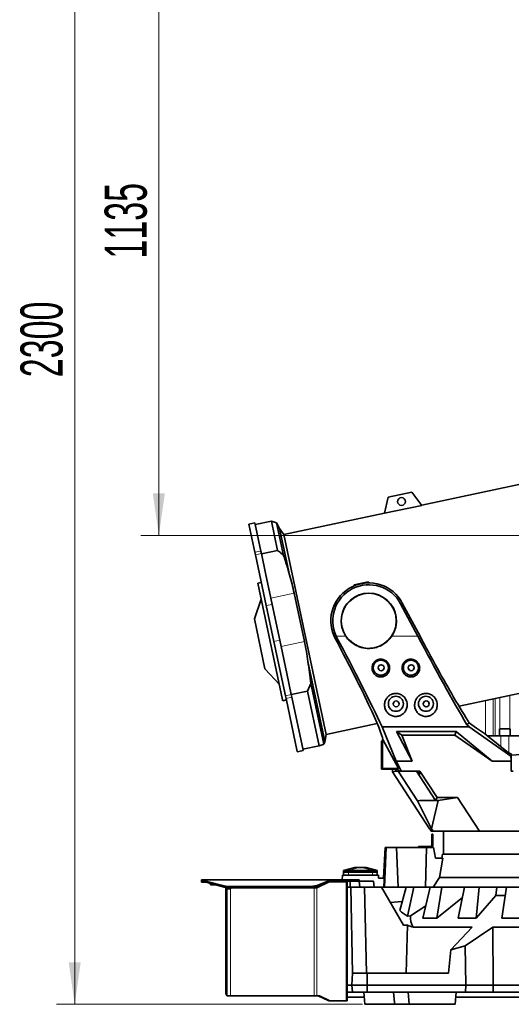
# Model space of a CAD drawing. Header units: millimetres. Extents: x 0 to 11920, y 0 to 8400.
# Tile 14 of 66: x 1215 to 2032, y 4910 to 6548. Entities that reach past the tile are written whole.
import ezdxf

# ---------------------------------------------------------------- set-up
doc = ezdxf.new("R2010")
doc.units = ezdxf.units.MM
doc.header["$LTSCALE"] = 20
doc.styles.add('SLDTEXTSTYLE0', font='TXT', dxfattribs={"width": 0.605})
doc.dimstyles.new('SLDDIMSTYLE0', dxfattribs={"dimtxt": 70, "dimasz": 70, "dimexe": 0, "dimexo": 0.0625, "dimgap": 17.5, "dimtad": 1, "dimdec": 1, "dimrnd": 1e-09, "dimzin": 12, "dimdsep": 46, "dimtxsty": 'SLDTEXTSTYLE0', "dimsah": 1, "dimcen": 0.09, "dimadec": 0, "dimazin": 3, "dimtfac": 1, "dimtofl": 0, "dimtmove": 0, "dimatfit": 3, "dimfxl": 1, "dimfrac": 2, "dimtolj": 1, "dimtzin": 12, "dimarcsym": 0})
doc.dimstyles.new('SLDDIMSTYLE1', dxfattribs={"dimtxt": 70, "dimasz": 70, "dimexe": 0, "dimexo": 0.0625, "dimgap": 17.5, "dimtad": 1, "dimdec": 0, "dimrnd": 1e-09, "dimzin": 12, "dimdsep": 46, "dimtxsty": 'SLDTEXTSTYLE0', "dimsah": 1, "dimcen": 0.09, "dimadec": 0, "dimazin": 3, "dimtfac": 1, "dimtofl": 0, "dimtmove": 0, "dimatfit": 3, "dimfxl": 1, "dimfrac": 2, "dimtolj": 1, "dimtzin": 12, "dimarcsym": 0})

# ---------------------------------------------------------------- blocks, each defined once
blk = doc.blocks.new('_D_2')
at = {"color": 7, "linetype": 'Continuous', "lineweight": 0}
for p, q in [((2460.2, 6825.3), (1416, 6825.3)), ((1446, 6825.3), (1446, 5690.3)), ((2460.2, 5690.3), (1416, 5690.3))]:
    blk.add_line(p, q, dxfattribs=at)
at = {"color": 7, "linetype": 'Continuous', "lineweight": 18}
for points in [[(1446, 6825.3), (1436, 6755.3), (1456, 6755.3)], [(1446, 5690.3), (1456, 5760.3), (1436, 5760.3)]]:
    blk.add_solid(points, dxfattribs=at)
at = {"color": 7, "linetype": 'Continuous', "lineweight": 18, "insert": (1355.8, 6150.8), "char_height": 70, "attachment_point": 1, "rotation": 90, "style": 'SLDTEXTSTYLE0'}
blk.add_mtext('1135', dxfattribs=at)
blk = doc.blocks.new('_D_4')
at = {"color": 7, "linetype": 'Continuous', "lineweight": 0}
for p, q in [((2254.2, 7210.7), (1276, 7210.7)), ((1306, 7210.7), (1306, 4910.3)), ((1784.6, 4910.3), (1276, 4910.3))]:
    blk.add_line(p, q, dxfattribs=at)
at = {"color": 7, "linetype": 'Continuous', "lineweight": 18}
for points in [[(1306, 7210.7), (1296, 7140.7), (1316, 7140.7)], [(1306, 4910.3), (1316, 4980.3), (1296, 4980.3)]]:
    blk.add_solid(points, dxfattribs=at)
at = {"color": 7, "linetype": 'Continuous', "lineweight": 18, "insert": (1215.8, 5953.5), "char_height": 70, "attachment_point": 1, "rotation": 90, "style": 'SLDTEXTSTYLE0'}
blk.add_mtext('2300', dxfattribs=at)

msp = doc.modelspace()

# ---------------------------------------------------------------- linework, layer by layer
at = {"color": 7, "linetype": 'Continuous', "lineweight": 35}
for p, q in [((2094.25, 5785.42), (1883.23, 5740.57)), ((1827.5, 5754.28), (1821.25, 5727.2)), ((1866.63, 5762.6), (1827.5, 5754.28)), ((1883.36, 5740.4), (1866.63, 5762.6)), ((1883.36, 5740.4), (1821.25, 5727.2)), ((1821.3, 5727.4), (1653.65, 5691.77)), ((1605.61, 5711.2), (1595.83, 5709.12)), ((1605.79, 5662.25), (1595.83, 5709.12)), ((1615.57, 5664.33), (1605.61, 5711.2)), ((1633.24, 5714.01), (1606.23, 5708.27)), ((1641.85, 5711.33), (1633.24, 5714.01)), ((1643.57, 5665.41), (1633.24, 5714.01)), ((1646.87, 5701.78), (1641.85, 5711.33)), ((1641.85, 5711.33), (1653.4, 5657.03)), ((1653.65, 5691.77), (1646.87, 5701.78)), ((1646.87, 5701.78), (1663.29, 5624.53)), ((1653.65, 5691.77), (1724.35, 5359.2)), ((1606.65, 5658.2), (1605.79, 5662.25)), ((1624.64, 5573.59), (1606.65, 5658.2)), ((1616.43, 5660.28), (1615.57, 5664.33)), ((1623.38, 5627.63), (1616.43, 5660.28)), ((1643.57, 5665.41), (1616.56, 5659.67)), ((1632.2, 5586.1), (1623.38, 5627.63)), ((1616.41, 5612.29), (1610.54, 5611.04)), ((1651.81, 5416.9), (1610.54, 5611.04)), ((1770.62, 5608.26), (1794.1, 5613.25)), ((1770.89, 5606.55), (1770.62, 5608.26)), ((1794.59, 5611.4), (1794.1, 5613.25)), ((1671.04, 5594.35), (1688.11, 5514.05)), ((1616.24, 5584.25), (1604.83, 5551.33)), ((1637.34, 5513.86), (1624.64, 5573.59)), ((1649.27, 5505.79), (1632.2, 5586.1)), ((1876.81, 5522.51), (1848.14, 5576.42)), ((1850.92, 5577.9), (1880.37, 5522.51)), ((1622.49, 5468.27), (1604.83, 5551.33)), ((1739.41, 5518.61), (1737.51, 5522.51)), ((1742.19, 5520.09), (1740.97, 5522.51)), ((1656.5, 5423.7), (1637.34, 5513.86)), ((1658.89, 5460.58), (1649.27, 5505.79)), ((1693.88, 5480.63), (1722.12, 5347.8)), ((1622.63, 5467.63), (1622.49, 5468.27)), ((1622.63, 5467.63), (1646.43, 5442.2)), ((1666.28, 5425.78), (1658.89, 5460.58)), ((1698.68, 5443.98), (1693.31, 5431.43)), ((1698.68, 5443.98), (1720.12, 5343.13)), ((1945.18, 5406.14), (2164.94, 5452.85)), ((1657.51, 5418.94), (1656.5, 5423.7)), ((1667.29, 5421.02), (1666.28, 5425.78)), ((1693.31, 5431.43), (1666.3, 5425.69)), ((1712.69, 5340.26), (1693.31, 5431.43)), ((1652.13, 5415.41), (1651.81, 5416.9)), ((1652.13, 5415.41), (1658, 5416.66)), ((1676.24, 5330.87), (1657.51, 5418.94)), ((1686.02, 5332.94), (1667.29, 5421.02)), ((1724.35, 5359.2), (1809.17, 5377.23)), ((1962.33, 5378.33), (1958.38, 5375.07)), ((1722.61, 5349.47), (1724.35, 5359.2)), ((1817.55, 5372.09), (1962.25, 5372.09)), ((1840.4, 5314.62), (1817.55, 5372.09)), ((1841.31, 5364.12), (1940.35, 5364.12)), ((1867.3, 5314.62), (1841.31, 5364.12)), ((1841.31, 5364.12), (1849.96, 5358.26)), ((1849.96, 5358.26), (1867.3, 5314.62)), ((1938.49, 5358.26), (1849.96, 5358.26)), ((1940.35, 5364.12), (1938.49, 5358.26)), ((2000.4, 5314.62), (1938.49, 5358.26)), ((1940.35, 5364.12), (2000.4, 5314.62)), ((1962.25, 5372.09), (2031.47, 5323.31)), ((1990.19, 5358.78), (2027.6, 5328.39)), ((2012.29, 5368.76), (2012.29, 5356.76)), ((2012.29, 5368.76), (2021.29, 5368.76)), ((2021.29, 5368.76), (2030.29, 5368.76)), ((2030.29, 5356.76), (2030.29, 5368.76)), ((1722.12, 5347.8), (1722.57, 5349.48)), ((1816.17, 5348.26), (1817.21, 5348.61)), ((1816.17, 5301.26), (1816.17, 5348.26)), ((1817.21, 5348.61), (1817.74, 5350.93)), ((1817.74, 5302.83), (1817.74, 5350.93)), ((1817.74, 5350.93), (1818.71, 5350.93)), ((1818.71, 5350.93), (1817.78, 5354.31)), ((1844.29, 5302.83), (1818.71, 5350.93)), ((1992.68, 5356.76), (2014.79, 5356.76)), ((2014.79, 5356.76), (2027.79, 5356.76)), ((2027.79, 5356.76), (2050.99, 5356.76)), ((1676.35, 5330.31), (1676.24, 5330.87)), ((1676.35, 5330.31), (1686.13, 5332.39)), ((1712.69, 5340.26), (1685.68, 5334.52)), ((1686.13, 5332.39), (1686.02, 5332.94)), ((2032.17, 5327.12), (2027.6, 5328.39)), ((2032.17, 5323.64), (2032.17, 5327.12)), ((2056.46, 5326.2), (2032.17, 5324.92)), ((1848.99, 5298.47), (1840.4, 5314.62)), ((1840.4, 5314.62), (1867.3, 5314.62)), ((2000.4, 5314.62), (2032.17, 5314.62)), ((2032.17, 5323.64), (2031.47, 5323.31)), ((2031.47, 5323.31), (2032.17, 5317.41)), ((2032.17, 5323.64), (2032.17, 5317.41)), ((2032.17, 5314.62), (2032.17, 5317.41)), ((2032.17, 5298.26), (2032.17, 5314.62)), ((1817.74, 5302.83), (1816.17, 5301.26)), ((1843.35, 5301.26), (1816.17, 5301.26)), ((1844.29, 5302.83), (1817.74, 5302.83)), ((1834.83, 5296.81), (1834.83, 5301.26)), ((1840.16, 5298.39), (1834.83, 5296.81)), ((1834.83, 5296.81), (1896.23, 5202.26)), ((1840.16, 5298.39), (1840.16, 5301.26)), ((1840.16, 5298.39), (1840.25, 5298.26)), ((1844.19, 5298.26), (1840.25, 5298.26)), ((1843.35, 5301.26), (1844.29, 5302.83)), ((1844.94, 5298.26), (1843.35, 5301.26)), ((1876.4, 5248.65), (1844.19, 5298.26)), ((1844.19, 5298.26), (1844.94, 5298.26)), ((1844.94, 5298.26), (1848.77, 5298.26)), ((1848.77, 5298.26), (1848.99, 5298.47)), ((1848.77, 5298.26), (1849.35, 5298.26)), ((1849.35, 5298.26), (1848.99, 5298.47)), ((1849.35, 5298.26), (1880.24, 5298.26)), ((1874.59, 5298.26), (1906.24, 5249.52)), ((1876.59, 5298.26), (1880.05, 5293.26)), ((1877.62, 5298.26), (1880.67, 5293.26)), ((1880.67, 5293.26), (1877.63, 5298.26)), ((1880.24, 5298.26), (1908.81, 5254.26)), ((2032.17, 5298.26), (2035.17, 5298.26)), ((1879.98, 5249.12), (1876.4, 5248.65)), ((1876.4, 5248.65), (1899.68, 5202.03)), ((1906.24, 5249.52), (1879.98, 5249.12)), ((1910.3, 5249.12), (1879.98, 5249.12)), ((1910.3, 5249.12), (1899.68, 5202.03)), ((1908.81, 5254.26), (1906.24, 5249.52)), ((1942.63, 5254.26), (1908.81, 5254.26)), ((1942.63, 5254.26), (1910.3, 5249.12)), ((1979, 5198.26), (1942.63, 5254.26)), ((1896.23, 5202.26), (1896.48, 5202.26)), ((1899.08, 5198.26), (1896.48, 5202.26)), ((1898.87, 5198.26), (1898.87, 5198.58)), ((1898.87, 5198.26), (1899.08, 5198.26)), ((1899.08, 5198.26), (1902.13, 5198.26)), ((1899.68, 5202.03), (1902.13, 5198.26)), ((1900.17, 5193.26), (1901.67, 5193.26)), ((1900.17, 5190.76), (1900.17, 5193.26)), ((1901.67, 5193.26), (1901.67, 5190.76)), ((1902.13, 5198.26), (1979, 5198.26)), ((1919.17, 5198.26), (1919.17, 5160.26)), ((1919.18, 5198.07), (1919.18, 5198.26)), ((1919.36, 5198.26), (1919.18, 5198.07)), ((1927.33, 5198.07), (1919.18, 5198.07)), ((1927.33, 5198.07), (1927.33, 5198.26)), ((1937.25, 5198.07), (1937.25, 5198.26)), ((1937.44, 5198.26), (1937.25, 5198.07)), ((1966.82, 5198.07), (1937.25, 5198.07)), ((1966.82, 5198.07), (1966.82, 5198.26)), ((2078.46, 5198.26), (1979, 5198.26)), ((1986.82, 5198.07), (1986.82, 5198.26)), ((1986.99, 5198.26), (1986.82, 5198.07)), ((2033.31, 5198.07), (1986.82, 5198.07)), ((1900.17, 5174.76), (1900.17, 5190.76)), ((1901.67, 5190.76), (1900.17, 5190.76)), ((1901.67, 5174.76), (1901.67, 5190.76)), ((1822.17, 5171.26), (1819.49, 5120.26)), ((1821.17, 5105.26), (1824.24, 5171.26)), ((1822.17, 5171.26), (1824.24, 5171.26)), ((1824.24, 5171.26), (1841.13, 5171.26)), ((1843.79, 5105.26), (1841.13, 5171.26)), ((1841.13, 5171.26), (1891.39, 5171.26)), ((1877.67, 5171.26), (1877.67, 5172.76)), ((1877.67, 5172.76), (1881.67, 5172.76)), ((1881.67, 5172.76), (1881.67, 5171.26)), ((1881.67, 5172.76), (1898.17, 5172.76)), ((1889.54, 5105.26), (1891.39, 5171.26)), ((1891.39, 5171.26), (1902.68, 5171.26)), ((1905.94, 5153.26), (1902.68, 5171.26)), ((1917.86, 5160.26), (1916.63, 5153.26)), ((1917.86, 5160.26), (2370.47, 5160.26)), ((1918.32, 5153.26), (1905.94, 5153.26)), ((1918.32, 5153.26), (1912.88, 5121.01)), ((1753.16, 5125.26), (1753.16, 5130.26)), ((1753.16, 5130.26), (1761.16, 5130.26)), ((1771.67, 5137.76), (1753.17, 5132.76)), ((1753.17, 5132.76), (1761.17, 5132.76)), ((1753.17, 5132.76), (1753.17, 5130.26)), ((1761.16, 5130.26), (1801.18, 5130.26)), ((1761.17, 5132.76), (1801.17, 5132.76)), ((1771.67, 5137.76), (1771.92, 5137.76)), ((1771.92, 5137.76), (1778.99, 5137.76)), ((1778.99, 5137.76), (1783.34, 5137.76)), ((1783.34, 5137.76), (1790.41, 5137.76)), ((1790.41, 5137.76), (1790.67, 5137.76)), ((1809.17, 5132.76), (1790.67, 5137.76)), ((1801.17, 5132.76), (1809.17, 5132.76)), ((1801.18, 5130.26), (1809.18, 5130.26)), ((1809.17, 5132.76), (1809.17, 5130.26)), ((1809.18, 5130.26), (1809.18, 5125.26)), ((1517.17, 5115.26), (1517.17, 5117.26)), ((1517.17, 5117.26), (1519.97, 5117.26)), ((1519.97, 5115.26), (1517.17, 5115.26)), ((1517.17, 5113.26), (1517.17, 5115.26)), ((1524.93, 5113.26), (1517.17, 5113.26)), ((1519.97, 5117.26), (1520.82, 5116.88)), ((1519.97, 5117.26), (1732.17, 5117.26)), ((1519.97, 5117.26), (1519.97, 5115.26)), ((1519.97, 5115.26), (1520.82, 5115.07)), ((1520.82, 5115.07), (1520.82, 5116.88)), ((1526.57, 5114.59), (1554.73, 5107.15)), ((1526.57, 5112.77), (1554.73, 5105.33)), ((1531.64, 5111.43), (1531.64, 5109.18)), ((1707.44, 5107.6), (1731.68, 5116.88)), ((1707.44, 5105.79), (1731.68, 5115.07)), ((1729.46, 5114), (1708.79, 5104.26)), ((1729.55, 5114.26), (1730.57, 5114.26)), ((1757.41, 5114.26), (1730.57, 5114.26)), ((1731.68, 5115.07), (1731.68, 5116.88)), ((1731.68, 5115.07), (1732.17, 5115.26)), ((1732.17, 5117.26), (1732.17, 5115.26)), ((1732.17, 5117.26), (1766.24, 5117.26)), ((1732.17, 5115.26), (1766.24, 5115.26)), ((1750.61, 5117.26), (1751.17, 5125.26)), ((1811.17, 5125.26), (1751.17, 5125.26)), ((1756.16, 5115.26), (1756.16, 5114.26)), ((1757.41, 5114.26), (1759.16, 5114.26)), ((1759.14, 5115.26), (1759.14, 5114.26)), ((1759.16, 5115.26), (1759.16, 5114.26)), ((1759.16, 5114.26), (1759.16, 4916.26)), ((1764.17, 5115.26), (1764.17, 5105.26)), ((1766.24, 5117.26), (1769.17, 5117.26)), ((1769.17, 5115.26), (1766.24, 5115.26)), ((1769.17, 5117.26), (1769.17, 5115.26)), ((1769.17, 5117.26), (1772.09, 5117.26)), ((1772.09, 5115.26), (1769.17, 5115.26)), ((1772.09, 5117.26), (1776.24, 5117.26)), ((1772.09, 5115.26), (1776.24, 5115.26)), ((1776.24, 5117.26), (1779.17, 5117.26)), ((1779.17, 5115.26), (1776.24, 5115.26)), ((1779.17, 5117.26), (1779.17, 5115.26)), ((1780.04, 5105.26), (1779.17, 5115.26)), ((1803.17, 5115.26), (1779.17, 5115.26)), ((1804.04, 5105.26), (1803.17, 5115.26)), ((1811.51, 5120.26), (1811.17, 5125.26)), ((1820.91, 5120.26), (1811.51, 5120.26)), ((1902.03, 5105.26), (1912.88, 5121.01)), ((1912.88, 5121.01), (2371.1, 5121.01)), ((1540.18, 5109.18), (1531.64, 5109.18)), ((1557.17, 5104.36), (1557.17, 5104.87)), ((1557.17, 5104.36), (1557.17, 4928.26)), ((1559.17, 5104.71), (1559.17, 5104.36)), ((1559.17, 5104.36), (1559.17, 4928.26)), ((1559.17, 5102.26), (1564.17, 5102.26)), ((1560.03, 5106.5), (1700.72, 5106.5)), ((1560.03, 5104.69), (1700.72, 5104.69)), ((1562.17, 5104.69), (1562.17, 5102.26)), ((1704.55, 5104.26), (1566.17, 5104.26)), ((1704.55, 5104.26), (1708.79, 5104.26)), ((1720.62, 5110.83), (1706.67, 5104.26)), ((1759.17, 5105.26), (1759.17, 4942.26)), ((1759.17, 5105.26), (1765.17, 5105.26)), ((1765.17, 5105.26), (1768.27, 4962.26)), ((1788.15, 5105.26), (1765.17, 5105.26)), ((1791.26, 4962.26), (1788.15, 5105.26)), ((1816.08, 5105.26), (1788.15, 5105.26)), ((1852.64, 5041.93), (1816.08, 5105.26)), ((1816.08, 5105.26), (1857.25, 5105.26)), ((1857.25, 5105.26), (1846.8, 5066.22)), ((1869.82, 5105.26), (1857.25, 5105.26)), ((1859.5, 5056.7), (1869.82, 5105.26)), ((1869.82, 5105.26), (1897.4, 5105.26)), ((1897.4, 5105.26), (1884.77, 5053.65)), ((1916.53, 5105.26), (1897.4, 5105.26)), ((1908.22, 5053.65), (1916.53, 5105.26)), ((1916.53, 5105.26), (1954.38, 5105.26)), ((1954.38, 5105.26), (1943.78, 5053.65)), ((1978.74, 5105.26), (1954.38, 5105.26)), ((1973.66, 5053.65), (1978.74, 5105.26)), ((1978.74, 5105.26), (2008.09, 5105.26)), ((2006.71, 5091.22), (2008.09, 5105.26)), ((2008.09, 5105.26), (2024.28, 5105.26)), ((2024.28, 5105.26), (2016.45, 5053.65)), ((2052.24, 5105.26), (2024.28, 5105.26)), ((1850.77, 5081.06), (1830.81, 5079.75)), ((1950.87, 5088.15), (1908.22, 5053.65)), ((2006.71, 5091.22), (1973.66, 5053.65)), ((2022.09, 5091.22), (2006.71, 5091.22)), ((1889.79, 5074.17), (1864.64, 5057.49)), ((1864.64, 5057.49), (1859.5, 5056.7)), ((1884.77, 5053.65), (1908.22, 5053.65)), ((1943.78, 5053.65), (1973.66, 5053.65)), ((2016.45, 5053.65), (2050.72, 5053.65)), ((1852.64, 5041.93), (1859.69, 5041.93)), ((1857.55, 4962.26), (1859.69, 5041.93)), ((1868.86, 5038.35), (1966.88, 5038.35)), ((1966.88, 5038.35), (1931.37, 5000.69)), ((1955.29, 5007.65), (2001.5, 5038.35)), ((2002.17, 4942.26), (2001.5, 5038.35)), ((2001.5, 5038.35), (2286.83, 5038.35)), ((1931.37, 5000.69), (1927.79, 4962.26)), ((1931.37, 5000.69), (1955.29, 5007.65)), ((1955.29, 5007.65), (1956.43, 4942.26)), ((1767.17, 4942.26), (1768.21, 4962.26)), ((1768.21, 4962.26), (1792.6, 4962.26)), ((1792.6, 4962.26), (1792.17, 4942.26)), ((1792.6, 4962.26), (1927.79, 4962.26)), ((1767.17, 4942.26), (1759.17, 4942.26)), ((1759.17, 4942.26), (1759.17, 4930.26)), ((1792.17, 4942.26), (1767.17, 4942.26)), ((1767.79, 4930.26), (1767.17, 4942.26)), ((1792.17, 4942.26), (1956.43, 4942.26)), ((1792.17, 4942.26), (1792.43, 4930.26)), ((1956.43, 4942.26), (1956.22, 4930.26)), ((1956.43, 4942.26), (2002.17, 4942.26)), ((2002.08, 4930.26), (2002.17, 4942.26)), ((2002.17, 4942.26), (2286.17, 4942.26)), ((1559.17, 4924.79), (1559.17, 4924.26)), ((1565.17, 4924.26), (1559.17, 4924.26)), ((1559.18, 4928.04), (1559.18, 4924.79)), ((1704.55, 4924.26), (1565.17, 4924.26)), ((1708.79, 4924.26), (1704.55, 4924.26)), ((1713.03, 4924.26), (1708.79, 4924.26)), ((1710.91, 4924.26), (1727.34, 4916.51)), ((1713.03, 4924.26), (1729.46, 4916.51)), ((1730.57, 4916.26), (1728.45, 4916.26)), ((1730.57, 4916.26), (1757.41, 4916.26)), ((1759.16, 4916.26), (1757.41, 4916.26)), ((1787.53, 4922.16), (1759.16, 4922.16)), ((1759.17, 4930.26), (1767.79, 4930.26)), ((1792.43, 4930.26), (1767.79, 4930.26)), ((1786.82, 4930.26), (1788.57, 4910.26)), ((1956.22, 4930.26), (1792.43, 4930.26)), ((1837.75, 4913.2), (1836.31, 4930.26)), ((1860.66, 4930.26), (1862.41, 4910.26)), ((1938.91, 4910.26), (1940.66, 4930.26)), ((2257.17, 4922.16), (1939.95, 4922.16)), ((2002.08, 4930.26), (1956.22, 4930.26)), ((2002.08, 4930.26), (2139.17, 4930.26)), ((1837.99, 4910.26), (1788.57, 4910.26)), ((1837.73, 4913.2), (1837.99, 4910.26)), ((1862.41, 4910.26), (1837.99, 4910.26)), ((1938.91, 4910.26), (1862.41, 4910.26))]:
    msp.add_line(p, q, dxfattribs=at)
at = {"color": 8, "linetype": 'Continuous', "lineweight": 18}
for p, q in [((1605.79, 5662.25), (1615.57, 5664.33)), ((1606.65, 5658.2), (1616.43, 5660.28)), ((1671.04, 5594.35), (1632.2, 5586.1)), ((1624.64, 5573.59), (1634.42, 5575.67)), ((1850.92, 5577.9), (1848.14, 5576.42)), ((1740.97, 5522.51), (1756.96, 5522.51)), ((1833.37, 5522.51), (1876.81, 5522.51)), ((1637.34, 5513.86), (1647.12, 5515.94)), ((1688.11, 5514.05), (1649.27, 5505.79)), ((1739.41, 5518.61), (1742.19, 5520.09)), ((1656.5, 5423.7), (1666.28, 5425.78)), ((2029.46, 5424.06), (2029.46, 5368.76)), ((1657.51, 5418.94), (1667.29, 5421.02)), ((1989.47, 5415.56), (1989.47, 5359.26)), ((2002.2, 5418.26), (2002.2, 5356.76)), ((2005.14, 5356.76), (2005.14, 5418.89)), ((2013.12, 5368.76), (2013.12, 5420.58)), ((2014.79, 5356.76), (2014.79, 5338.79)), ((2027.79, 5356.76), (2027.79, 5328.33)), ((1676.24, 5330.87), (1686.02, 5332.94)), ((1880.05, 5293.26), (1880.67, 5293.26)), ((1753.17, 5132.76), (1771.92, 5137.76)), ((1761.16, 5130.26), (1761.16, 5125.26)), ((1761.17, 5132.76), (1778.99, 5137.76)), ((1761.17, 5132.76), (1761.17, 5130.26)), ((1801.17, 5132.76), (1783.34, 5137.76)), ((1809.17, 5132.76), (1790.41, 5137.76)), ((1801.17, 5132.76), (1801.17, 5130.26)), ((1801.18, 5125.26), (1801.18, 5130.26)), ((1520.82, 5116.88), (1731.68, 5116.88)), ((1526.57, 5114.59), (1526.57, 5112.77)), ((1729.46, 5114), (1728.88, 5114)), ((1755.29, 5115.26), (1755.29, 5114.26)), ((1757.41, 5114.26), (1757.41, 4916.26)), ((1766.24, 5115.26), (1766.24, 5117.26)), ((1772.09, 5117.26), (1772.09, 5115.26)), ((1776.24, 5115.26), (1776.24, 5117.26)), ((1554.73, 5105.33), (1554.73, 5107.15)), ((1559.17, 5104.36), (1557.17, 5104.36)), ((1560.03, 5106.5), (1560.03, 5104.69)), ((1565.17, 5104.69), (1565.17, 5103.26)), ((1565.17, 5103.26), (1565.17, 4924.26)), ((1700.72, 5104.69), (1700.72, 5106.5)), ((1704.55, 5105.01), (1704.55, 5104.26)), ((1704.55, 5104.26), (1704.55, 4924.26)), ((1706.67, 5105.52), (1706.67, 5104.26)), ((1707.44, 5107.6), (1707.44, 5105.79)), ((1708.79, 5104.26), (1708.79, 4924.26)), ((1559.17, 4928.26), (1557.17, 4928.26)), ((1727.34, 4916.51), (1729.46, 4916.51))]:
    msp.add_line(p, q, dxfattribs=at)
at = {"color": 7, "linetype": 'Continuous', "lineweight": 35}
for centre, radius in [((1849.56, 5746.7), 6.5), ((1795.17, 5548.26), 45.76), ((1815.17, 5470.26), 12.5), ((1815.67, 5470.16), 5), ((1865.17, 5470.26), 12.5), ((1865.67, 5470.16), 5), ((1840.17, 5410.26), 12.5), ((1890.17, 5410.26), 12.5), ((1840.67, 5410.16), 5), ((1890.67, 5410.16), 5)]:
    msp.add_circle(centre, radius, dxfattribs=at)
for centre, radius, start, end in [((1795.17, 5548.26), 63.14, 28, 204.0664), ((1795.17, 5548.26), 60, 28, 205.41469), ((1795.17, 5548.26), 46.07, 326.01953, 213.98047), ((1898.17, 5174.76), 2, 270, 0), ((1898.17, 5174.76), 3.5, 270, 0), ((1531.95, 5136.38), 22.45, 240.29551, 256.13178), ((1531.95, 5134.57), 22.45, 240.29551, 256.13178), ((1730.59, 5111.64), 2.61, 90.25105, 115.59954), ((1559.9, 5127.58), 21.08, 255.81279, 270.36552), ((1559.9, 5125.77), 21.08, 255.81279, 270.36552), ((1566.17, 5103.26), 1, 90, 180), ((1701.02, 5125.83), 19.33, 269.12212, 289.39532), ((1701.02, 5124.02), 19.33, 269.12212, 289.39532), ((1561.17, 4928.26), 4, 180, 240.20029), ((1561.17, 4928.26), 2, 180, 186.31146), ((1728.46, 4918.87), 2.61, 244.40046, 269.74895), ((1730.59, 4918.87), 2.61, 244.40046, 269.74895)]:
    msp.add_arc(centre, radius, start, end, dxfattribs=at)
for centre, major_axis, ratio, start_param, end_param in [((1890.46, 5522.51), (-122.59, 229.93), 0.0462453, 1.5461446, 2.2419633), ((1890.46, 5522.51), (-90.61, 169.95), 0.0462453, 1.5461446, 2.1853814), ((1727.25, 5522.51), (-90.61, 169.95), 0.0462453, 4.0485004, 4.6648198), ((1727.25, 5522.51), (-122.59, 229.93), 0.0462453, 3.9749189, 4.6772214), ((1690.27, 5588.05), (-127.92, 239.93), 0.0462453, 3.3457999, 3.9183789), ((1857.75, 5588.05), (-127.92, 239.93), 0.0462453, 2.315503, 2.60918), ((1791.6, 5522.51), (283.61, -229.81), 0.0329942, 5.3675121, 5.3845117), ((1713.92, 5588.05), (295.94, -239.8), 0.0329942, 5.7347287, 5.942284), ((2144.17, -1828.81), (0, 9851.13), 0.0462945, 0.7877974, 0.7899433), ((2144.17, 5093.57), (312.2, 0), 0.2875955, 3.4511356, 3.5647583), ((2144.17, 5054.59), (279.66, 0), 0.3303722, 3.1101313, 3.3182747), ((2144.17, 5098.98), (347.12, 0), 0.2867778, 3.7517854, 3.7964782)]:
    msp.add_ellipse(centre, major_axis=major_axis, ratio=ratio, start_param=start_param, end_param=end_param, dxfattribs=at)
for points, knots in [([(1643.57, 5665.41), (1645.58, 5663.77), (1648.92, 5661.04), (1652.12, 5658.17), (1653.4, 5657.03)], [0, 0, 0, 0, 0.6015121, 1, 1, 1, 1]), ([(1653.4, 5657.03), (1655.16, 5651.64), (1658.68, 5640.88), (1661.76, 5629.98), (1663.29, 5624.53)], [0, 0, 0, 0, 0.4998418, 1, 1, 1, 1]), ([(1663.29, 5624.53), (1664.74, 5619.54), (1667.63, 5609.56), (1669.9, 5599.43), (1671.04, 5594.35)], [0, 0, 0, 0, 0.4996421, 1, 1, 1, 1]), ([(1756.96, 5522.51), (1758.48, 5520.48), (1761.52, 5516.42), (1767.29, 5511.41), (1773.74, 5507.39), (1780.83, 5504.44), (1788.37, 5502.7), (1796.2, 5502.21), (1804.02, 5503.05), (1811.63, 5505.17), (1818.76, 5508.56), (1824.76, 5512.79), (1829.68, 5517.49), (1832.14, 5520.83), (1833.37, 5522.51)], [0, 0, 0, 0, 0.084521, 0.1690562, 0.2534882, 0.3379276, 0.4244845, 0.511043, 0.5986345, 0.6862235, 0.7737967, 0.86136, 0.9306833, 1, 1, 1, 1]), ([(1688.11, 5514.05), (1689.23, 5508.51), (1691.47, 5497.42), (1693.08, 5486.23), (1693.88, 5480.63)], [0, 0, 0, 0, 0.4996346, 1, 1, 1, 1]), ([(1693.88, 5480.63), (1694.8, 5474.54), (1696.63, 5462.35), (1698, 5450.11), (1698.68, 5443.98)], [0, 0, 0, 0, 0.499832, 1, 1, 1, 1]), ([(1804.36, 5459.71), (1804.94, 5459.13), (1806.08, 5457.99), (1808.15, 5456.64), (1810.41, 5455.64), (1812.79, 5455.03), (1815.22, 5454.84), (1817.6, 5455.05), (1819.88, 5455.63), (1822.04, 5456.56), (1824.02, 5457.83), (1825.79, 5459.42), (1827.3, 5461.3), (1828.52, 5463.45), (1829.36, 5465.8), (1829.81, 5468.31), (1829.82, 5470.88), (1829.38, 5473.43), (1828.51, 5475.87), (1827.23, 5478.11), (1825.6, 5480.08), (1823.67, 5481.72), (1821.51, 5482.99), (1819.2, 5483.88), (1816.78, 5484.35), (1814.33, 5484.42), (1811.92, 5484.08), (1809.61, 5483.35), (1807.45, 5482.24), (1805.5, 5480.8), (1803.82, 5479.05), (1802.43, 5477.03), (1801.39, 5474.81), (1800.73, 5472.43), (1800.47, 5469.95), (1800.63, 5467.43), (1801.23, 5464.96), (1802.34, 5462.27), (1803.62, 5460.65), (1804.36, 5459.71)], [0, 0, 0, 0, 0.0265326, 0.0530592, 0.0796386, 0.106213, 0.131795, 0.1573771, 0.1824231, 0.2074732, 0.2329804, 0.2584928, 0.2851297, 0.3117703, 0.3395504, 0.3673308, 0.3956448, 0.4239559, 0.4520126, 0.4800653, 0.5074046, 0.5347407, 0.561349, 0.5879556, 0.6140582, 0.6401605, 0.6660326, 0.6919055, 0.7178111, 0.7437187, 0.7699156, 0.7961153, 0.8228528, 0.8495936, 0.8770494, 0.9045074, 0.9326253, 0.960742, 1, 1, 1, 1]), ([(1854.38, 5459.69), (1854.96, 5459.11), (1856.11, 5457.97), (1858.18, 5456.62), (1860.44, 5455.63), (1862.82, 5455.03), (1865.25, 5454.84), (1867.62, 5455.05), (1869.91, 5455.64), (1872.06, 5456.58), (1874.04, 5457.85), (1875.81, 5459.44), (1877.32, 5461.32), (1878.53, 5463.48), (1879.37, 5465.83), (1879.81, 5468.34), (1879.81, 5470.91), (1879.38, 5473.46), (1878.49, 5475.9), (1877.22, 5478.13), (1875.57, 5480.1), (1873.65, 5481.74), (1871.48, 5483.01), (1869.17, 5483.89), (1866.75, 5484.35), (1864.31, 5484.42), (1861.9, 5484.07), (1859.58, 5483.34), (1857.43, 5482.22), (1855.48, 5480.78), (1853.8, 5479.02), (1852.41, 5477.01), (1851.38, 5474.79), (1850.72, 5472.4), (1850.47, 5469.92), (1850.63, 5467.4), (1851.24, 5464.93), (1852.36, 5462.24), (1853.64, 5460.63), (1854.38, 5459.69)], [0, 0, 0, 0, 0.02652455, 0.05304315, 0.07961446, 0.10618068, 0.13175693, 0.15733327, 0.18237913, 0.20742905, 0.23294141, 0.25845893, 0.28510311, 0.31175097, 0.33953631, 0.36732202, 0.39563665, 0.42394843, 0.45200183, 0.48005123, 0.507386, 0.53471757, 0.56132222, 0.58792511, 0.61402566, 0.64012581, 0.66599735, 0.69186969, 0.7177763, 0.74368486, 0.7698841, 0.79608625, 0.82282754, 0.84957206, 0.87703221, 0.90449446, 0.93261526, 0.96073491, 1, 1, 1, 1]), ([(1826.88, 5394.8), (1827.59, 5394.13), (1829.02, 5392.8), (1831.61, 5391.2), (1834.51, 5389.99), (1837.5, 5389.3), (1840.44, 5389.13), (1843.13, 5389.37), (1845.66, 5389.97), (1848.02, 5390.88), (1850.24, 5392.11), (1852.39, 5393.71), (1854.34, 5395.66), (1856.14, 5398.09), (1857.59, 5400.89), (1858.63, 5404.17), (1859.08, 5407.72), (1858.85, 5411.49), (1857.86, 5415.21), (1856.16, 5418.65), (1853.83, 5421.65), (1851.12, 5424.01), (1848.11, 5425.76), (1845.06, 5426.88), (1841.97, 5427.43), (1838.99, 5427.48), (1836.1, 5427.06), (1833.36, 5426.23), (1830.81, 5425), (1828.45, 5423.39), (1826.36, 5421.43), (1824.53, 5419.11), (1823.06, 5416.49), (1821.97, 5413.53), (1821.37, 5410.37), (1821.3, 5406.94), (1821.86, 5403.47), (1823.05, 5400.19), (1824.7, 5397.25), (1826.15, 5395.62), (1826.88, 5394.8)], [0, 0, 0, 0, 0.0250291, 0.0500363, 0.0752699, 0.1004764, 0.1220395, 0.1436035, 0.1633766, 0.18316, 0.2043971, 0.2256471, 0.2505174, 0.2754006, 0.3050048, 0.3346164, 0.3680187, 0.4014122, 0.4351564, 0.4688729, 0.4993647, 0.5298296, 0.5561661, 0.5824898, 0.6059505, 0.6294091, 0.6516702, 0.6739351, 0.69639, 0.7188525, 0.7426677, 0.766493, 0.7927112, 0.8189407, 0.8483746, 0.8778177, 0.9105198, 0.9432191, 0.9716175, 1, 1, 1, 1]), ([(1876.9, 5394.78), (1877.61, 5394.12), (1879.04, 5392.79), (1881.64, 5391.19), (1884.53, 5389.98), (1887.52, 5389.3), (1890.45, 5389.13), (1893.15, 5389.37), (1895.67, 5389.97), (1898.03, 5390.89), (1900.25, 5392.12), (1902.4, 5393.72), (1904.35, 5395.67), (1906.15, 5398.1), (1907.59, 5400.91), (1908.63, 5404.19), (1909.08, 5407.74), (1908.84, 5411.51), (1907.85, 5415.23), (1906.15, 5418.67), (1903.81, 5421.66), (1901.11, 5424.02), (1898.09, 5425.77), (1895.05, 5426.88), (1891.95, 5427.43), (1888.97, 5427.48), (1886.08, 5427.06), (1883.35, 5426.22), (1880.8, 5424.99), (1878.44, 5423.38), (1876.35, 5421.42), (1874.52, 5419.09), (1873.05, 5416.48), (1871.96, 5413.52), (1871.37, 5410.35), (1871.3, 5406.92), (1871.87, 5403.44), (1873.06, 5400.17), (1874.72, 5397.23), (1876.17, 5395.6), (1876.9, 5394.78)], [0, 0, 0, 0, 0.0250045, 0.0499871, 0.0751954, 0.1003769, 0.1219278, 0.1434798, 0.1632529, 0.1830363, 0.2042813, 0.225539, 0.250422, 0.2753178, 0.3049355, 0.3345607, 0.3679698, 0.4013701, 0.4351093, 0.4688207, 0.4993004, 0.5297532, 0.5560791, 0.5823922, 0.6058472, 0.6293, 0.6515598, 0.6738234, 0.6962807, 0.7187455, 0.7425661, 0.7663968, 0.7926233, 0.818861, 0.8483048, 0.8777578, 0.9104679, 0.9431751, 0.9715955, 1, 1, 1, 1]), ([(1712.69, 5340.26), (1714.91, 5341.1), (1717.45, 5342.07), (1719.82, 5343.01), (1720.12, 5343.13)], [0, 0, 0, 0, 0.87310141, 1, 1, 1, 1]), ([(1720.12, 5343.13), (1720.57, 5343.93), (1721.47, 5345.53), (1721.9, 5347.04), (1722.12, 5347.8)], [0, 0, 0, 0, 0.4998418, 1, 1, 1, 1]), ([(1565.17, 5103.26), (1565.15, 5103.14), (1565.13, 5102.92), (1564.96, 5102.62), (1564.71, 5102.39), (1564.43, 5102.27), (1564.24, 5102.26), (1564.17, 5102.26)], [0, 0, 0, 0, 0.2140405, 0.4280875, 0.6418686, 0.8546218, 1, 1, 1, 1])]:
    msp.add_open_spline(points, degree=3, knots=knots, dxfattribs=at)
msp.add_open_spline([(1731.68, 5116.88), (1731.76, 5116.99), (1731.92, 5117.21), (1732.08, 5117.24), (1732.17, 5117.26)], degree=3, dxfattribs=at)

# ---------------------------------------------------------------- dimensions: what is measured, and where the dimension line sits
at = {"color": 7, "linetype": 'Continuous', "lineweight": 18}
for base, p1, p2, dimstyle, picture, middle in [((1306, 4910.26), (2258.17, 7210.65), (1788.57, 4910.26), 'SLDDIMSTYLE1', '_D_4', (1306, 6060.45)), ((1446, 5690.26), (2464.17, 6825.26), (2464.17, 5690.26), 'SLDDIMSTYLE0', '_D_2', (1446, 6257.76))]:
    dim = msp.add_linear_dim(base=base, p1=p1, p2=p2, angle=90, dimstyle=dimstyle, dxfattribs=at)
    dim.commit()
    dim.dimension.update_dxf_attribs({"geometry": picture, "text_midpoint": middle, "dimtype": 160})

doc.saveas('drawing.dxf')
